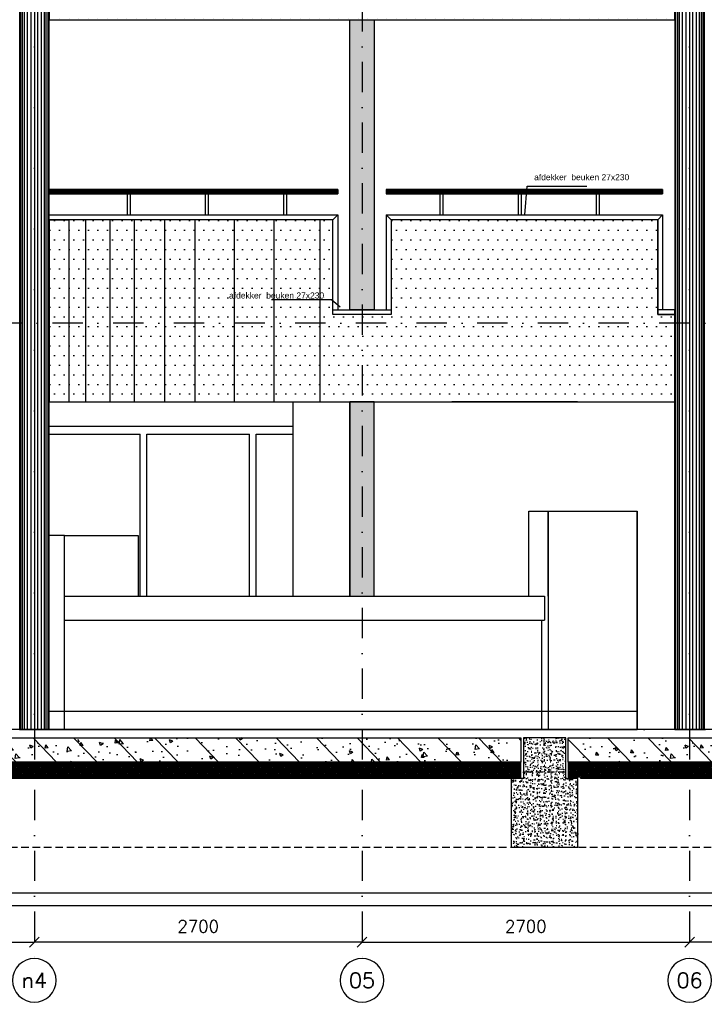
# Model space of a CAD drawing. Extents: x 0 to 317513, y 0 to 193913.
# Tile 26 of 69: x 194198 to 199840, y 90181 to 98296. Entities that reach past the tile are written whole.
import ezdxf
from ezdxf.enums import TextEntityAlignment as Align

# ---------------------------------------------------------------- set-up
doc = ezdxf.new("R2010")
doc.units = 0
doc.header["$LTSCALE"] = 20
doc.header["$MEASUREMENT"] = 0
doc.header["$PDSIZE"] = -1
for name, pattern in [('DASHDOT', [25, 12.5, -6.25, 0, -6.25]), ('DD1', [2.66667, 1.66667, -0.5, 0, -0.5]), ('HIDDEN2', [4.6875, 3.125, -1.5625])]:
    doc.linetypes.add(name, pattern=pattern)
doc.layers.get('0').update_dxf_attribs({"linetype": 'CONTINUOUS'})
doc.layers.get('DEFPOINTS').update_dxf_attribs({"linetype": 'CONTINUOUS'})
for name, color, linetype in [('_BALIES', 2, 'CONTINUOUS'), ('_INTERIEUR', 1, 'CONTINUOUS'), ('A--01A1_ACEER', 1, 'CONTINUOUS'), ('A--A23--_F--3-', 9, 'CONTINUOUS'), ('A--L$7A3-_STRAMIEN', 3, 'CONTINUOUS'), ('A--L13D2_VLOEREN', 2, 'CONTINUOUS'), ('A--L21--_F-23-', 4, 'CONTINUOUS'), ('A--L22D2_BINNENWAND', 2, 'CONTINUOUS'), ('A--L23--', 7, 'CONTINUOUS'), ('A--L28_KONSTRUKTIES', 4, 'CONTINUOUS'), ('A--L28DC1_KONSTRUKTIES', 1, 'HIDDEN2'), ('A--L31--', 2, 'CONTINUOUS'), ('A--L31D1_BUITENKOZIJN', 1, 'CONTINUOUS'), ('A--M$1A-_F123-', 1, 'CONTINUOUS'), ('A--T$1A-_F123_20', 1, 'CONTINUOUS'), ('A--T$7A-_STRAMIEN', 2, 'CONTINUOUS'), ('HOUTENAFDEKKER', 2, 'CONTINUOUS'), ('KOLOMMEN', 3, 'CONTINUOUS'), ('LEUNING', 10, 'CONTINUOUS'), ('PUIACHTERGROND', 9, 'CONTINUOUS'), ('RASYTER4', 45, 'CONTINUOUS'), ('RONDINGBALKON', 8, 'CONTINUOUS'), ('STRAMIEN', 8, 'DD1'), ('Z', 7, 'CONTINUOUS')]:
    doc.layers.add(name, color=color, linetype=linetype)
doc.styles.add('ALFA-0_25', font='ROMANS')
doc.styles.add('EB2', font='ARIAL.TTF')
doc.styles.add('HIEMSTRA', font='romans.shx')
doc.dimstyles.get("Standard").update_dxf_attribs({"dimscale": 40, "dimtxt": 2.5, "dimasz": 2, "dimexe": 0.3, "dimexo": 0.3, "dimgap": 2, "dimtad": 1, "dimdec": 0, "dimzin": 0, "dimdsep": 46, "dimtxsty": 'HIEMSTRA', "dimblk1": 'OBLIQUE', "dimblk2": 'OBLIQUE', "dimsah": 1, "dimcen": 0.09, "dimdle": 0.3, "dimclrd": 1, "dimclre": 1, "dimclrt": 3, "dimadec": 0, "dimazin": 0, "dimtfac": 1, "dimtdec": 4, "dimtix": 1, "dimtmove": 2, "dimatfit": 3, "dimldrblk": 'OBLIQUE', "dimfxl": 0, "dimtvp": 625, "dimtolj": 1, "dimtzin": 0, "dimarcsym": 0})
pattern_1 = [(180, (113523.4, 75525.85), (-39.6875, 79.375), [0, -79.375])]

# ---------------------------------------------------------------- blocks, each defined once
blk = doc.blocks.new('_OBLIQUE')
at = {"color": 0, "linetype": 'ByBlock'}
blk.add_line((-0.5, -0.5), (0.5, 0.5), dxfattribs=at)
blk = doc.blocks.new('*D339')
at = {"color": 1, "linetype": 'ByBlock'}
for p, q in [((191619.1, 90705), (191619.1, 90693)), ((191619.1, 90693), (194319.1, 90693)), ((194319.1, 90705), (194319.1, 90693))]:
    blk.add_line(p, q, dxfattribs=at)
at = {"layer": 'DEFPOINTS', "color": 0, "linetype": 'ByBlock'}
for p in [(191619.1, 90693), (194319.1, 90693), (194319.1, 90693)]:
    blk.add_point(p, dxfattribs=at)
at = {"color": 1, "linetype": 'ByBlock', "xscale": 80, "yscale": 80, "zscale": 80, "rotation": 180}
blk.add_blockref('_OBLIQUE', (191619.1, 90693), dxfattribs=at)
at = {"color": 1, "linetype": 'ByBlock', "xscale": 80, "yscale": 80, "zscale": 80}
blk.add_blockref('_OBLIQUE', (194319.1, 90693), dxfattribs=at)
at = {"color": 3, "linetype": 'ByBlock', "insert": (192969.1, 90823), "char_height": 100, "attachment_point": 5, "style": 'HIEMSTRA'}
blk.add_mtext('\\A1;2700', dxfattribs=at)
blk = doc.blocks.new('*D340')
at = {"color": 1, "linetype": 'ByBlock'}
for p, q in [((199719.1, 90705), (199719.1, 90693)), ((202419.1, 90693), (199719.1, 90693)), ((202419.1, 90705), (202419.1, 90693))]:
    blk.add_line(p, q, dxfattribs=at)
at = {"layer": 'DEFPOINTS', "color": 0, "linetype": 'ByBlock'}
for p in [(199719.1, 90693), (199719.1, 90693), (202419.1, 90693)]:
    blk.add_point(p, dxfattribs=at)
at = {"color": 1, "linetype": 'ByBlock', "xscale": 80, "yscale": 80, "zscale": 80, "rotation": 180}
blk.add_blockref('_OBLIQUE', (199719.1, 90693), dxfattribs=at)
at = {"color": 1, "linetype": 'ByBlock', "xscale": 80, "yscale": 80, "zscale": 80}
blk.add_blockref('_OBLIQUE', (202419.1, 90693), dxfattribs=at)
at = {"color": 3, "linetype": 'ByBlock', "insert": (201069.1, 90823), "char_height": 100, "attachment_point": 5, "style": 'HIEMSTRA'}
blk.add_mtext('\\A1;2700', dxfattribs=at)
blk = doc.blocks.new('*D341')
at = {"color": 1, "linetype": 'ByBlock'}
for p, q in [((197019.1, 90705), (197019.1, 90693)), ((197019.1, 90693), (199719.1, 90693)), ((199719.1, 90705), (199719.1, 90693))]:
    blk.add_line(p, q, dxfattribs=at)
at = {"layer": 'DEFPOINTS', "color": 0, "linetype": 'ByBlock'}
for p in [(197019.1, 90693), (199719.1, 90693), (199719.1, 90693)]:
    blk.add_point(p, dxfattribs=at)
at = {"color": 1, "linetype": 'ByBlock', "xscale": 80, "yscale": 80, "zscale": 80, "rotation": 180}
blk.add_blockref('_OBLIQUE', (197019.1, 90693), dxfattribs=at)
at = {"color": 1, "linetype": 'ByBlock', "xscale": 80, "yscale": 80, "zscale": 80}
blk.add_blockref('_OBLIQUE', (199719.1, 90693), dxfattribs=at)
at = {"color": 3, "linetype": 'ByBlock', "insert": (198369.1, 90823), "char_height": 100, "attachment_point": 5, "style": 'HIEMSTRA'}
blk.add_mtext('\\A1;2700', dxfattribs=at)
blk = doc.blocks.new('*D342')
at = {"color": 1, "linetype": 'ByBlock'}
for p, q in [((194319.1, 90705), (194319.1, 90693)), ((197019.1, 90693), (194319.1, 90693)), ((197019.1, 90705), (197019.1, 90693))]:
    blk.add_line(p, q, dxfattribs=at)
at = {"layer": 'DEFPOINTS', "color": 0, "linetype": 'ByBlock'}
for p in [(194319.1, 90693), (194319.1, 90693), (197019.1, 90693)]:
    blk.add_point(p, dxfattribs=at)
at = {"color": 1, "linetype": 'ByBlock', "xscale": 80, "yscale": 80, "zscale": 80, "rotation": 180}
blk.add_blockref('_OBLIQUE', (194319.1, 90693), dxfattribs=at)
at = {"color": 1, "linetype": 'ByBlock', "xscale": 80, "yscale": 80, "zscale": 80}
blk.add_blockref('_OBLIQUE', (197019.1, 90693), dxfattribs=at)
at = {"color": 3, "linetype": 'ByBlock', "insert": (195669.1, 90823), "char_height": 100, "attachment_point": 5, "style": 'HIEMSTRA'}
blk.add_mtext('\\A1;2700', dxfattribs=at)

msp = doc.modelspace()

# ---------------------------------------------------------------- hatches: boundary and pattern name
at = {"layer": 'A--01A1_ACEER'}
h = msp.add_hatch(dxfattribs=at)
h.set_pattern_fill('DOTS', color=256, scale=50, style=0)
h.set_pattern_definition(pattern_1)
h.paths.add_polyline_path([(194441.35, 99295.9), (194914.1, 99295.9), (194914.1, 98889.27), (195014.1, 98889.27), (195014.1, 99295.9), (195614.1, 99295.9), (195614.1, 98889.27), (195714.1, 98889.27), (195714.1, 99295.9), (196314.1, 99295.9), (196314.1, 98889.27), (196414.1, 98889.27), (196414.1, 99295.9), (196969.1, 99295.9), (196969.1, 98889.27), (197069.1, 98889.27), (197069.1, 99295.9), (197624.1, 99295.9), (197624.1, 98889.27), (197724.1, 98889.27), (197724.1, 99295.9), (198324.1, 99295.9), (198324.1, 98889.27), (198424.1, 98889.27), (198424.1, 99295.9), (199061.6, 99295.9), (199061.6, 98889.27), (199086.6, 98889.27), (199086.6, 99295.9), (199596.85, 99295.9), (199596.85, 98249.64), (194441.35, 98249.64)])
h.paths.add_polyline_path([(194441.35, 99736.1), (194914.1, 99736.1), (194914.1, 99295.9), (194441.35, 99295.9)])
h.paths.add_polyline_path([(195014.1, 99736.1), (195614.1, 99736.1), (195614.1, 99295.9), (195014.1, 99295.9)])
h.paths.add_polyline_path([(195714.1, 99736.1), (196314.1, 99736.1), (196314.1, 99295.9), (195714.1, 99295.9)])
h.paths.add_polyline_path([(196414.1, 99736.1), (197014.41, 99736.1), (196969.1, 99295.9), (196414.1, 99295.9)])
h.paths.add_polyline_path([(197020.83, 99736.1), (197624.1, 99736.1), (197624.1, 99295.9), (197069.1, 99295.9)])
h.paths.add_polyline_path([(197724.1, 99736.1), (198324.1, 99736.1), (198324.1, 99295.9), (197724.1, 99295.9)])
h.paths.add_polyline_path([(198424.1, 99736.1), (199023.76, 99736.1), (199061.6, 99295.9), (198424.1, 99295.9)])
h.paths.add_polyline_path([(199094.45, 99736.1), (199596.85, 99736.1), (199596.85, 99295.9), (199086.6, 99295.9)])
h = msp.add_hatch(dxfattribs=at)
h.set_pattern_fill('DOTS', color=256, scale=50, style=0)
h.set_pattern_definition(pattern_1)
h.paths.add_polyline_path([(194441.35, 95145.9), (199596.85, 95145.9), (199596.85, 95671.59), (199596.85, 95865.9), (199456.85, 95865.9), (199456.85, 95905.9), (199456.85, 96646.9), (197259.1, 96646.9), (197259.1, 95865.9), (196779.1, 95865.9), (196779.1, 96646.9), (194441.35, 96646.9), (194441.35, 95855.9), (194441.35, 95795.9), (194441.35, 95795.9)])
at = {"layer": 'A--A23--_F--3-'}
h = msp.add_hatch(dxfattribs=at)
h.set_pattern_fill('ALFABET', color=256, scale=40, angle=1, style=0, pattern_type=2)
h.set_pattern_definition([(134, (216267.43, 93821.48), (172.6416, 166.718), []), (129, (216267.43, 93821.48), (-287.2984, -20.0899), [30, -330]), (184, (216267.43, 93821.48), (60.743, 299.8624), [24, -264]), (78.5486, (216243.5, 93819.8), (-226.5556, 279.7724), [25.496, -280.457]), (132.8158, (216268.83, 93901.46), (-427.987, -58.747), [45, -495]), (82.3644, (216233.16, 93896.57), (-367.008, 396.113), [38.244, -420.685]), (187.8158, (216268.83, 93901.46), (-367.0076, 396.113), [36, -396]), (158, (216228.49, 93882.17), (-241.5371, -156.856), [30, -330]), (213, (216228.5, 93882.17), (-92.249, 291.7144), [24, -264]), (107.5486, (216208.36, 93869.1), (-333.7863, 134.858), [25.496, -280.457]), (141.5, (216267.43, 93821.48), (-2.5393, 133.22215), [0, -260.8, 0, -268, 0, -265]), (171.5, (216267.43, 93821.48), (-102.4584, 159.5771), [0, -152.8, 0, -254.8, 0, -101]), (211.5, (216356.62, 93819.92), (-213.6539, -5.294), [0, -100, 0, -312, 0, -414]), (221.5, (216396.61, 93819.22), (-232.5401, 44.1071), [0, -130, 0, -207.2, 0, -294]), (221.5, (216396.61, 93819.22), (-232.5401, 44.1071), [0, -130, 0, -207.2, 0, -294])])
h.paths.add_polyline_path([(198329.1, 92175.9), (193319.1, 92175.9), (193319.1, 92375.9), (198329.1, 92375.9)])
h = msp.add_hatch(dxfattribs=at)
h.set_pattern_fill('AR-CONC', color=256, scale=10, style=0, pattern_type=2)
h.set_pattern_definition([(130, (373943.19, 0), (-71.726018, -6.275213), [7.5, -82.5]), (185, (373943.19, 0), (13.875133, 75.219213), [6, -66]), (79.5486, (373937.215, -0.52), (-57.850938, 68.943954), [6.37402, -70.11421]), (133.8158, (373943.19, 20), (-106.724105, -16.5519), [11.25, -123.75]), (83.3644, (373934.3, 18.62), (-93.46627, 97.411787), [9.56103, -105.1713]), (188.8158, (373943.19, 20), (-93.466195, 97.41186), [9, -99]), (159, (373933.19, 15), (-59.690705, -40.261889), [7.5, -82.5]), (214, (373933.19, 15), (-24.331533, 72.515005), [6, -66]), (108.5486, (373928.22, 11.645), (-84.022263, 32.25305), [6.37402, -70.11421]), (142.5, (373943.192, 0), (-1.2159855, 33.2893854), [0, -65.2, 0, -67, 0, -66.25]), (172.5, (373943.192, 0), (-26.306954, 39.441171), [0, -38.2, 0, -63.7, 0, -25.25]), (212.5, (373965.492, 0), (-53.3822436, -2.255487), [0, -25, 0, -78, 0, -103.5]), (222.5, (373975.49, 0), (-58.318617, 10.010498), [0, -32.5, 0, -51.8, 0, -73.5])])
h.paths.add_polyline_path([(198699.1, 92375.9), (198349.1, 92375.9), (198349.1, 92040.9), (198249.1, 92040.9), (198249.1, 91475.9), (198799.1, 91475.9), (198799.1, 92040.9), (198699.1, 92040.9)])
h = msp.add_hatch(dxfattribs=at)
h.set_pattern_fill('ALFABET', color=256, scale=40, angle=1, style=0, pattern_type=2)
h.set_pattern_definition([(134, (221667.43, 93821.48), (172.6416, 166.718), []), (129, (221667.43, 93821.48), (-287.2984, -20.0899), [30, -330]), (184, (221667.43, 93821.48), (60.743, 299.8624), [24, -264]), (78.5486, (221643.5, 93819.8), (-226.5556, 279.7724), [25.496, -280.457]), (132.8158, (221668.83, 93901.46), (-427.987, -58.747), [45, -495]), (82.3644, (221633.16, 93896.57), (-367.008, 396.113), [38.244, -420.685]), (187.8158, (221668.83, 93901.46), (-367.0076, 396.113), [36, -396]), (158, (221628.49, 93882.17), (-241.5371, -156.856), [30, -330]), (213, (221628.5, 93882.17), (-92.249, 291.7144), [24, -264]), (107.5486, (221608.36, 93869.1), (-333.7863, 134.858), [25.496, -280.457]), (141.5, (221667.43, 93821.48), (-2.5393, 133.22215), [0, -260.8, 0, -268, 0, -265]), (171.5, (221667.43, 93821.48), (-102.4584, 159.5771), [0, -152.8, 0, -254.8, 0, -101]), (211.5, (221756.62, 93819.92), (-213.6539, -5.294), [0, -100, 0, -312, 0, -414]), (221.5, (221796.61, 93819.22), (-232.5401, 44.1071), [0, -130, 0, -207.2, 0, -294]), (221.5, (221796.61, 93819.22), (-232.5401, 44.1071), [0, -130, 0, -207.2, 0, -294])])
h.paths.add_polyline_path([(203729.1, 92175.9), (198719.1, 92175.9), (198719.1, 92375.9), (203729.1, 92375.9)])
h = msp.add_hatch(dxfattribs=at)
h.set_pattern_fill('ALFAKRS', color=256, scale=10, style=0, pattern_type=2)
h.set_pattern_definition([(135, (262739.675, 10), (7.0710678, 7.0710678), []), (45, (262739.675, 10), (7.0710678, -7.0710678), [])])
h.paths.add_polyline_path([(193419.1, 92043.9), (198329.1, 92043.9), (198329.1, 92175.9), (193319.1, 92175.9), (193319.1, 92055.9), (193419.1, 92055.9)])
h = msp.add_hatch(dxfattribs=at)
h.set_pattern_fill('ALFAKRS', color=256, scale=10, style=0, pattern_type=2)
h.set_pattern_definition([(135, (268139.675, 10), (7.0710678, 7.0710678), []), (45, (268139.675, 10), (7.0710678, -7.0710678), [])])
h.paths.add_polyline_path([(198819.1, 92043.9), (203729.1, 92043.9), (203729.1, 92175.9), (198719.1, 92175.9), (198719.1, 92055.9), (198819.1, 92055.9)])
at = {"layer": 'RASYTER4'}
for points in [[(197119.1, 98295.9), (196919.1, 98295.9), (196919.1, 95905.9), (197119.1, 95905.9)], [(196919.1, 93545.9), (197119.1, 93545.9), (197119.1, 95145.9), (196919.1, 95145.9)]]:
    msp.add_hatch(color=256, dxfattribs=at).paths.add_polyline_path(points)

# ---------------------------------------------------------------- linework, layer by layer
msp.add_line((199486.85, 96860.9), (197219.1, 96860.9))
at = {"layer": '_BALIES'}
for p, q in [((198394.1, 93545.9), (198394.1, 94245.9)), ((198394.1, 94245.9), (199285.82, 94245.9)), ((198394.1, 93545.9), (198394.1, 94245.9)), ((198552.81, 93545.9), (198552.81, 94245.9)), ((198552.81, 94245.9), (198552.81, 92445.9)), ((199285.82, 92445.9), (199285.82, 94245.9)), ((199285.82, 94245.9), (199285.82, 92445.9)), ((194567.3, 94045.9), (194431.2, 94045.9)), ((194567.3, 93545.9), (194567.3, 94045.9)), ((194567.3, 92445.9), (194567.3, 94045.9)), ((194567.3, 94045.9), (195173.49, 94045.9)), ((195173.49, 94045.9), (195173.49, 93545.9)), ((194567.3, 93545.9), (196919.1, 93545.9)), ((196919.1, 93545.9), (198523.49, 93545.9)), ((198523.49, 93545.9), (198523.49, 93345.9)), ((194567.3, 92445.9), (194567.3, 93345.9)), ((194567.3, 93345.9), (196919.1, 93345.9)), ((196919.1, 93345.9), (198523.49, 93345.9)), ((198498.49, 93345.9), (198498.49, 92445.9)), ((194441.35, 92595.9), (196919.1, 92595.9)), ((196919.1, 92595.9), (199285.82, 92595.9)), ((194428.65, 92445.9), (199285.82, 92445.9))]:
    msp.add_line(p, q, dxfattribs=at)
at = {"layer": '_INTERIEUR'}
msp.add_lwpolyline([(194914.1, 99736.1), (194441.35, 99736.1), (194441.35, 98295.9), (199596.85, 98295.9), (199596.85, 99736.1), (199132.28, 99736.1)], dxfattribs=at)
at = {"layer": 'A--01A1_ACEER'}
for points in [[(196919.1, 98295.9), (197119.1, 98295.9), (197119.1, 95905.9), (196919.1, 95905.9)], [(196779.1, 95865.9), (196779.1, 95905.9), (197259.1, 95905.9), (197259.1, 95865.9)], [(199596.85, 95865.9), (199596.85, 95905.9), (199456.85, 95905.9), (199456.85, 95865.9)], [(197119.1, 95145.9), (196919.1, 95145.9), (196919.1, 93545.9), (197119.1, 93545.9)]]:
    msp.add_lwpolyline(points, close=True, dxfattribs=at)
for points in [[(198360.62, 96686.9), (198380.29, 96924.91), (198872.98, 96924.91)], [(196839.1, 95925.9), (196766.78, 95986.81), (196274.09, 95985.75)]]:
    msp.add_lwpolyline(points, dxfattribs=at)
at = {"layer": 'A--L$7A3-_STRAMIEN', "linetype": 'Continuous', "extrusion": (0, 0, -1)}
for centre in [(194319.1, 90378.29), (197019.1, 90378.29), (199719.1, 90378.29)]:
    msp.add_ellipse(centre, major_axis=(-127.28, 127.28), ratio=1, dxfattribs=at)
at = {"layer": 'A--L13D2_VLOEREN'}
msp.add_line((220880.98, 92445.9), (180579.34, 92445.9), dxfattribs=at)
at = {"layer": 'A--L21--_F-23-', "linetype": 'Continuous'}
for points in [[(198329.1, 92175.9), (193319.1, 92175.9), (193319.1, 92375.9), (198329.1, 92375.9)], [(198699.1, 92375.9), (198349.1, 92375.9), (198349.1, 92040.9), (198249.1, 92040.9), (198249.1, 91475.9), (198799.1, 91475.9), (198799.1, 92040.9), (198699.1, 92040.9), (198699.1, 92375.9)], [(203729.1, 92175.9), (198719.1, 92175.9), (198719.1, 92375.9), (203729.1, 92375.9)]]:
    msp.add_lwpolyline(points, close=True, dxfattribs=at)
at = {"layer": 'A--L22D2_BINNENWAND'}
msp.add_line((196451.1, 93545.9), (196451.1, 95145.9), dxfattribs=at)
at = {"layer": 'A--L23--'}
for points in [[(193419.1, 92043.9), (198329.1, 92043.9), (198329.1, 92175.9), (193319.1, 92175.9), (193319.1, 92055.9), (193419.1, 92055.9), (193419.1, 92043.9)], [(198819.1, 92043.9), (203729.1, 92043.9), (203729.1, 92175.9), (198719.1, 92175.9), (198719.1, 92055.9), (198819.1, 92055.9), (198819.1, 92043.9)]]:
    msp.add_lwpolyline(points, close=True, dxfattribs=at)
at = {"layer": 'A--L28_KONSTRUKTIES'}
for p, q in [((194442.1, 92445.9), (194442.1, 95355.9)), ((199596.1, 92445.9), (199596.1, 95355.9))]:
    msp.add_line(p, q, dxfattribs=at)
at = {"layer": 'A--L28DC1_KONSTRUKTIES'}
for p, q in [((192769.34, 92095.9), (198059.33, 92095.9)), ((198169.34, 92095.9), (203459.33, 92095.9)), ((159429.26, 91475.9), (220470.17, 91475.9))]:
    msp.add_line(p, q, dxfattribs=at)
at = {"layer": 'A--L31--'}
msp.add_lwpolyline([(170944.26, 90995.9), (220669.1, 90995.9), (220669.1, 91095.9), (170944.26, 91095.9)], dxfattribs=at)
at = {"layer": 'A--L31D1_BUITENKOZIJN'}
for p, q in [((194441.35, 94945.9), (196451.1, 94945.9)), ((194441.35, 94878.9), (195191.1, 94878.9)), ((195191.1, 93545.9), (195191.1, 94878.9)), ((195247.1, 93545.9), (195247.1, 94878.9)), ((195247.1, 94878.9), (196091.1, 94878.9)), ((196091.1, 93545.9), (196091.1, 94878.9)), ((196147.1, 93545.9), (196147.1, 94878.9)), ((196147.1, 94878.9), (196451.1, 94878.9))]:
    msp.add_line(p, q, dxfattribs=at)
at = {"layer": 'HOUTENAFDEKKER'}
for p, q in [((194441.35, 96686.9), (196819.1, 96686.9)), ((196779.1, 96646.9), (196819.1, 96686.9)), ((196819.1, 96686.9), (196819.1, 95905.9)), ((197219.1, 96686.9), (199496.85, 96686.9)), ((197219.1, 96686.9), (197219.1, 95905.9)), ((197259.1, 96646.9), (197219.1, 96686.9)), ((199496.85, 96686.9), (199456.85, 96646.9)), ((199496.85, 96686.9), (199496.85, 95905.9)), ((194441.35, 96646.9), (194607.41, 96646.9)), ((199456.85, 96646.9), (197259.1, 96646.9)), ((199456.85, 96646.9), (199456.85, 95905.9))]:
    msp.add_line(p, q, dxfattribs=at)
msp.add_lwpolyline([(194441.35, 95145.9), (194441.35, 95145.9), (199596.85, 95145.9), (199596.85, 95671.59), (199596.85, 95865.9), (199456.85, 95865.9), (199456.85, 95905.9), (199456.85, 96646.9), (197259.1, 96646.9), (197259.1, 95865.9), (196779.1, 95865.9), (196779.1, 96646.9), (194441.35, 96646.9), (194441.35, 95855.9), (194441.35, 95795.9), (194441.35, 95795.9), (194441.35, 95145.9)], close=True, dxfattribs=at)
at = {"layer": 'KOLOMMEN'}
for p, q in [((196919.1, 95905.9, 0.37), (196919.1, 98295.9)), ((196919.1, 93545.9), (196919.1, 95145.9)), ((196919.1, 93545.9, 0.89), (196919.1, 95145.9, 0.5)), ((197119.1, 93545.9), (197119.1, 95145.9)), ((197119.1, 93545.9, 0.89), (197119.1, 95145.9, 0.5))]:
    msp.add_line(p, q, dxfattribs=at)
for points in [[(194196.85, 92445.9), (194441.35, 92445.9), (194441.35, 102363.84), (194196.85, 102363.84)], [(199596.85, 92445.9), (199841.35, 92445.9), (199841.35, 102363.84), (199596.85, 102363.84)]]:
    msp.add_lwpolyline(points, close=True, dxfattribs=at)
at = {"layer": 'LEUNING'}
for p, q in [((194441.35, 96895.9), (194441.35, 96860.9)), ((196819.1, 96895.9), (194441.35, 96895.9)), ((196819.1, 96895.9), (196819.1, 96860.9)), ((199496.85, 96895.9), (197219.1, 96895.9)), ((197219.1, 96895.9), (197219.1, 96860.9)), ((199496.85, 96895.9), (199496.85, 96860.9)), ((194441.35, 96860.9), (196819.1, 96860.9)), ((195085.78, 96686.9), (195085.78, 96860.9)), ((195110.78, 96686.9), (195110.78, 96860.9)), ((195730.22, 96686.9), (195730.22, 96860.9)), ((195755.22, 96686.9), (195755.22, 96860.9)), ((196374.66, 96686.9), (196374.66, 96860.9)), ((196399.66, 96686.9), (196399.66, 96860.9)), ((197219.1, 96860.9), (199496.85, 96860.9)), ((197663.53, 96686.9), (197663.53, 96860.9)), ((197688.53, 96686.9), (197688.53, 96860.9)), ((198307.97, 96686.9), (198307.97, 96860.9)), ((198332.97, 96686.9), (198332.97, 96860.9)), ((198952.41, 96686.9), (198952.41, 96860.9)), ((198977.41, 96686.9), (198977.41, 96860.9))]:
    msp.add_line(p, q, dxfattribs=at)
at = {"layer": 'PUIACHTERGROND'}
for p, q in [((194201.85, 92445.9), (194201.85, 102363.84)), ((194206.85, 92445.9), (194206.85, 102363.84)), ((194221.85, 92445.9), (194221.85, 102363.84)), ((194236.85, 92445.9), (194236.85, 102363.84)), ((194261.85, 92445.9), (194261.85, 102363.84)), ((194291.85, 92445.9), (194291.85, 102363.84)), ((194319.1, 102363.84), (194319.1, 92445.9)), ((194319.1, 102363.84), (194319.1, 92445.9)), ((194346.35, 92445.9), (194346.35, 102363.84)), ((194376.35, 92445.9), (194376.35, 102363.84)), ((194401.35, 92445.9), (194401.35, 102363.84)), ((194416.35, 92445.9), (194416.35, 102363.84)), ((194431.35, 92445.9), (194431.35, 102363.84)), ((194436.35, 92445.9), (194436.35, 102363.84)), ((199601.85, 92445.9), (199601.85, 102363.84)), ((199606.85, 92445.9), (199606.85, 102363.84)), ((199621.85, 92445.9), (199621.85, 102363.84)), ((199636.85, 92445.9), (199636.85, 102363.84)), ((199661.85, 92445.9), (199661.85, 102363.84)), ((199691.85, 92445.9), (199691.85, 102363.84)), ((199719.1, 102363.84), (199719.1, 92445.9)), ((199719.1, 102363.84), (199719.1, 92445.9)), ((199746.35, 92445.9), (199746.35, 102363.84)), ((199776.35, 92445.9), (199776.35, 102363.84)), ((199801.35, 92445.9), (199801.35, 102363.84)), ((199816.35, 92445.9), (199816.35, 102363.84)), ((199831.35, 92445.9), (199831.35, 102363.84)), ((199836.35, 92445.9), (199836.35, 102363.84)), ((196819.1, 96893.9), (194441.35, 96893.9)), ((196819.1, 96891.9), (194441.35, 96891.9)), ((196819.1, 96887.9), (194441.35, 96887.9)), ((196819.1, 96883.9), (194441.35, 96883.9)), ((196819.1, 96875.9), (194441.35, 96875.9)), ((196819.1, 96867.9), (194441.35, 96867.9)), ((199496.85, 96893.9), (197219.1, 96893.9)), ((199496.85, 96891.9), (197219.1, 96891.9)), ((199496.85, 96887.9), (197219.1, 96887.9)), ((199496.85, 96883.9), (197219.1, 96883.9)), ((199496.85, 96875.9), (197219.1, 96875.9)), ((199496.85, 96867.9), (197219.1, 96867.9)), ((194196.85, 92445.9), (194441.35, 92445.9)), ((199596.85, 92445.9), (199841.35, 92445.9))]:
    msp.add_line(p, q, dxfattribs=at)
at = {"layer": 'RONDINGBALKON'}
for p, q in [((194604.05, 96646.9), (194604.05, 95145.9)), ((194741.35, 96646.9), (194741.35, 95145.9)), ((194941.35, 96646.9), (194941.35, 95145.9)), ((195141.35, 96646.9), (195141.35, 95145.9)), ((195391.35, 96646.9), (195391.35, 95145.9)), ((195641.35, 96646.9), (195641.35, 95145.9)), ((195966.35, 96646.9), (195966.35, 95145.9)), ((196291.35, 96646.9), (196291.35, 95145.9)), ((196671.35, 96646.9), (196671.35, 95145.9))]:
    msp.add_line(p, q, dxfattribs=at)
at = {"layer": 'STRAMIEN', "linetype": 'DASHDOT'}
for p, q in [((194319.1, 109950.72), (194319.1, 90560.27)), ((197019.1, 109950.72), (197019.1, 90560.27)), ((199719.1, 109950.72), (199719.1, 90560.27)), ((232225.64, 95795.9), (154278.59, 95795.9)), ((232225.64, 92445.9), (154613.05, 92445.9))]:
    msp.add_line(p, q, dxfattribs=at)
at = {"layer": 'Z'}
msp.add_line((198794.5, 95145.9), (197760.5, 95145.9), dxfattribs=at)

# ---------------------------------------------------------------- texts
at = {"layer": 'A--T$1A-_F123_20', "style": 'EB2'}
for p in [(198437.62, 96972.68), (195923.2, 95997.88)]:
    msp.add_text('afdekker  beuken 27x230', height=50, dxfattribs=at).set_placement(p)
at = {"layer": 'A--T$7A-_STRAMIEN', "style": 'ALFA-0_25'}
for s, p in [('n4', (194319.1, 90378.29)), ('05', (197019.1, 90378.29)), ('06', (199719.1, 90378.29))]:
    msp.add_text(s, height=125, dxfattribs=at).set_placement(p, align=Align.MIDDLE_CENTER)

# ---------------------------------------------------------------- dimensions: what is measured, and where the dimension line sits
at = {"layer": 'A--M$1A-_F123-'}
for base, p1, p2, picture, middle in [((194319.1, 90692.95), (191619.1, 90692.95), (194319.1, 90692.95), '*D339', (192969.1, 90822.95)), ((194319.1, 90692.95), (197019.1, 90692.95), (194319.1, 90692.95), '*D342', (195669.1, 90822.95)), ((199719.1, 90692.95), (197019.1, 90692.95), (199719.1, 90692.95), '*D341', (198369.1, 90822.95)), ((199719.1, 90692.95), (202419.1, 90692.95), (199719.1, 90692.95), '*D340', (201069.1, 90822.95))]:
    dim = msp.add_linear_dim(base=base, p1=p1, p2=p2, dimstyle='Standard', override={"dimexe": 0, "dimcen": 0, "dimdle": 0, "dimtfac": 0.75, "dimtvp": 1.5}, dxfattribs=at)
    dim.commit()
    dim.dimension.update_dxf_attribs({"geometry": picture, "text_midpoint": middle})

doc.saveas('drawing.dxf')
